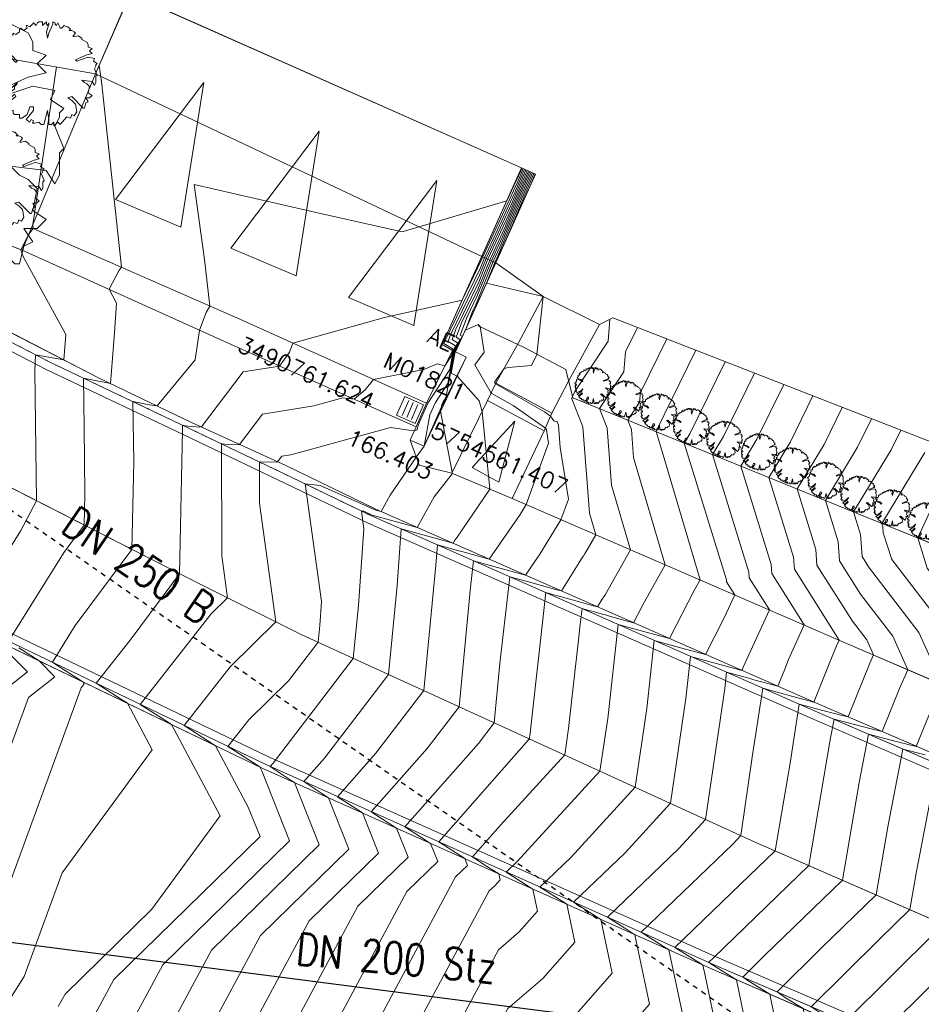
# Model space of a CAD drawing. Header units: metres. Extents: x 3490449 to 3490968, y 5754217 to 5754743.
# Tile 118 of 212: x 3490754 to 3490772, y 5754550 to 5754569. Entities that reach past the tile are written whole.
import ezdxf
from ezdxf.enums import TextEntityAlignment as Align

# ---------------------------------------------------------------- set-up
doc = ezdxf.new("R2010")
doc.units = ezdxf.units.M
doc.header["$LTSCALE"] = 0.25
doc.linetypes.add('Kartierung-07$0$AUSGEZOGEN', pattern=[0])
doc.linetypes.add('Kartierung-07$0$STRICHLINIE', pattern=[19.05, 12.7, -6.35])
for name, color, linetype, lineweight, true_color in [('Kartierung-07$0$$BRUCH', 7, 'Continuous', 18, 0x82563a), ('Kartierung-07$0$$HOEHEN_Haupt', 7, 'Continuous', 18, 0x82563a), ('Kartierung-07$0$$HOEHEN_Mittel', 7, 'Continuous', 18, 0x82563a), ('Kartierung-07$0$$P_INF_FL', 7, 'Kartierung-07$0$AUSGEZOGEN', 18, 0x82563a), ('Kartierung-07$0$$P_INF_H', 7, 'Kartierung-07$0$AUSGEZOGEN', 18, 0x82563a), ('Kartierung-07$0$$P_INF_NR', 7, 'Kartierung-07$0$AUSGEZOGEN', 18, 0x82563a), ('Kartierung-07$0$$P_INF_X', 7, 'Kartierung-07$0$AUSGEZOGEN', 18, 0x82563a), ('Kartierung-07$0$$PKT_AE', 7, 'Continuous', 18, 0x82563a), ('Kartierung-07$0$B_Bau', 7, 'Continuous', 18, 0x82563a), ('Kartierung-07$0$B_Baum', 7, 'Continuous', 18, 0x82563a), ('Kartierung-07$0$B_Befestigt', 7, 'Continuous', 18, 0x82563a), ('Kartierung-07$0$B_Bord', 7, 'Continuous', 18, 0x82563a), ('Kartierung-07$0$B_Flachbord', 7, 'Kartierung-07$0$STRICHLINIE', 18, 0x82563a), ('Kartierung-07$0$B_Gelaendeknick', 7, 'Continuous', 18, 0x82563a), ('Kartierung-07$0$B_Haus', 7, 'Kartierung-07$0$AUSGEZOGEN', 18, 0x82563a), ('Kartierung-07$0$B_Hecke', 7, 'Continuous', 18, 0x82563a), ('Kartierung-07$0$B_Mauer', 7, 'Kartierung-07$0$AUSGEZOGEN', 18, 0x82563a), ('Kartierung-07$0$B_Rinne', 7, 'Continuous', 18, 0x82563a), ('Kartierung-07$0$B_Zaun', 7, 'Kartierung-07$0$AUSGEZOGEN', 18, 0x82563a), ('Kartierung-07$0$B_Zufahrt_Zugang', 7, 'Continuous', 18, 0x82563a), ('Kartierung-07$0$Hilfe_DGM', 7, 'Continuous', 18, 0x82563a), ('Kartierung-07$0$SYM_AE', 7, 'Kartierung-07$0$AUSGEZOGEN', 18, 0x82563a)]:
    doc.layers.add(name, color=color, linetype=linetype, lineweight=lineweight, true_color=true_color)
for name, color, linetype, true_color in [('Kartierung-07$0$B_RW-Leitung_Aus', 7, 'Kartierung-07$0$STRICHLINIE', 0x82563a), ('Kartierung-07$0$B_RW-Leitung_Schrift_Aus', 7, 'Kartierung-07$0$AUSGEZOGEN', 0x82563a), ('Kartierung-07$0$B_SW-Leitung_AUS', 7, 'Continuous', 0x82563a), ('Kartierung-07$0$B_SW_Leitung_Schrift_AUS', 7, 'Continuous', 0x82563a)]:
    doc.layers.add(name, color=color, linetype=linetype, true_color=true_color)
doc.styles.add('Kartierung-07$0$STANDARD', font='romans.shx', dxfattribs={"width": 0.8})

# ---------------------------------------------------------------- blocks, each defined once
blk = doc.blocks.new('Kartierung-07$0$PKT_AE')
at = {"layer": 'Kartierung-07$0$SYM_AE'}
for p, q in [((-0.25, 0.25), (-0.25, -0.25)), ((0.25, 0.25), (-0.25, 0.25)), ((0.25, -0.25), (0.25, 0.25)), ((-0.125, 0.2), (-0.125, -0.2)), ((0, 0.2), (0, -0.2)), ((0.125, 0.2), (0.125, -0.2)), ((-0.25, -0.25), (0.25, -0.25))]:
    blk.add_line(p, q, dxfattribs=at)
at = {"layer": 'Kartierung-07$0$$P_INF_FL', "style": 'Kartierung-07$0$STANDARD'}
blk.add_attdef('CODE', text='', height=0.8, dxfattribs=at).set_placement((0, 1.7), align=Align.CENTER)
at = {"layer": 'Kartierung-07$0$$P_INF_H', "style": 'Kartierung-07$0$STANDARD'}
blk.add_attdef('H', text='', height=0.8, dxfattribs=at).set_placement((0, -1.4), align=Align.CENTER)
at = {"layer": 'Kartierung-07$0$$P_INF_NR', "style": 'Kartierung-07$0$STANDARD'}
blk.add_attdef('NR', text='', height=0.8, dxfattribs=at).set_placement((0, 0.7), align=Align.CENTER)
at = {"layer": 'Kartierung-07$0$$P_INF_X', "style": 'Kartierung-07$0$STANDARD'}
blk.add_attdef('X', text='', height=0.8, dxfattribs=at).set_placement((-0.9, -0.4), align=Align.RIGHT)
blk.add_attdef('Y', (0.7, -0.4), '', height=0.8, dxfattribs=at)
blk = doc.blocks.new('Kartierung-07$0$Zugang')
at = {"layer": 'Kartierung-07$0$B_Zufahrt_Zugang'}
for p, q in [((-0.3, -1.2), (0, 0)), ((0, 0), (0.3, -1.2)), ((-0.3, -1.2), (0.3, -1.2))]:
    blk.add_line(p, q, dxfattribs=at)
blk = doc.blocks.new('Kartierung-07$0$Hecke')
at = {"layer": 'Kartierung-07$0$B_Hecke'}
blk.add_lwpolyline([(-0.4471, -0.197), (-0.4721, -0.1845), (-0.4596, -0.147), (-0.4721, -0.147), (-0.4846, -0.1595), (-0.4971, -0.1345), (-0.4846, -0.122), (-0.4846, -0.1095), (-0.4596, -0.0845), (-0.4846, -0.0845), (-0.4971, -0.0595), (-0.4846, -0.0595), (-0.4971, -0.0345), (-0.4971, -0.0095), (-0.4846, 0.003), (-0.4846, -0.0095), (-0.4721, -0.0095), (-0.4596, 0.003), (-0.4721, 0.0405), (-0.4971, 0.028), (-0.5096, 0.0655), (-0.4721, 0.0905), (-0.4846, 0.103), (-0.4596, 0.1155), (-0.4596, 0.1405), (-0.4596, 0.1655), (-0.4346, 0.178), (-0.3596, 0.1405), (-0.3471, 0.153), (-0.2971, 0.103), (-0.2846, 0.1155), (-0.3346, 0.1655), (-0.3596, 0.1655), (-0.4346, 0.203), (-0.4471, 0.228), (-0.4221, 0.228), (-0.4096, 0.2405), (-0.4221, 0.278), (-0.4096, 0.2905), (-0.3846, 0.2905), (-0.3721, 0.303), (-0.3721, 0.328), (-0.3846, 0.328), (-0.3221, 0.378), (-0.3221, 0.3905), (-0.2971, 0.378), (-0.2596, 0.403), (-0.2596, 0.428), (-0.2471, 0.4405), (-0.2221, 0.4155), (-0.1846, 0.4405), (-0.1971, 0.4655), (-0.1846, 0.4655), (-0.1596, 0.453), (-0.1346, 0.478), (-0.1221, 0.4905), (-0.0971, 0.4655), (-0.0846, 0.4905), (-0.0721, 0.503), (-0.0346, 0.503), (-0.0346, 0.4655), (-0.0221, 0.478), (0.0029, 0.503), (0.0029, 0.478), (0.0154, 0.4655), (0.0279, 0.4905), (0.0279, 0.478), (0.0029, 0.403), (0.0154, 0.3405), (0.0279, 0.3905), (0.0654, 0.478), (0.0654, 0.503), (0.0904, 0.4905), (0.0904, 0.478), (0.1029, 0.4655), (0.1154, 0.4905), (0.1279, 0.4655), (0.1404, 0.4405), (0.1529, 0.4405), (0.1779, 0.4655), (0.2029, 0.453), (0.2154, 0.453), (0.2404, 0.428), (0.2279, 0.4155), (0.2529, 0.4155), (0.2779, 0.403), (0.2904, 0.3905), (0.2654, 0.3655), (0.2654, 0.353), (0.3154, 0.3655), (0.3529, 0.3405), (0.3529, 0.328), (0.4029, 0.303), (0.4154, 0.278), (0.4154, 0.253), (0.4529, 0.2405), (0.4279, 0.2155), (0.4529, 0.1905), (0.4029, 0.178), (0.2904, 0.128), (0.3029, 0.1155), (0.4154, 0.153), (0.4779, 0.1405), (0.4654, 0.1155), (0.5029, 0.0905), (0.4904, 0.078), (0.4904, 0.0655), (0.4779, 0.0405), (0.5029, -0.022), (0.4904, -0.0345), (0.4904, -0.097), (0.4779, -0.122), (0.4529, -0.0845), (0.3529, -0.072), (0.3779, -0.097), (0.4029, -0.1095), (0.4279, -0.1345), (0.4154, -0.197), (0.4529, -0.222), (0.4279, -0.247), (0.3904, -0.247), (0.4154, -0.2845), (0.3904, -0.297), (0.3779, -0.347), (0.3654, -0.347), (0.2529, -0.2345), (0.2154, -0.247), (0.2529, -0.272), (0.2904, -0.3095), (0.3029, -0.3845), (0.2779, -0.422), (0.2529, -0.4095), (0.2404, -0.447), (0.2029, -0.4345), (0.1404, -0.5095), (0.1154, -0.4845), (0.0779, -0.522), (0.0779, -0.4845), (0.0529, -0.5095), (0.0279, -0.5095), (0.0279, -0.4595), (0.0154, -0.372), (-0.0221, -0.5095), (-0.0471, -0.5095), (-0.0721, -0.4845), (-0.1096, -0.497), (-0.1346, -0.497), (-0.1221, -0.472), (-0.1471, -0.4595), (-0.1596, -0.4845), (-0.1971, -0.4595), (-0.1221, -0.372), (-0.1221, -0.3345), (-0.1596, -0.3345), (-0.1846, -0.4095), (-0.2346, -0.447), (-0.2596, -0.447), (-0.2596, -0.4095), (-0.3096, -0.4095), (-0.3221, -0.397), (-0.3221, -0.372), (-0.3471, -0.372), (-0.3971, -0.322), (-0.3471, -0.272), (-0.2971, -0.2345), (-0.3096, -0.2095), (-0.3971, -0.297), (-0.4096, -0.272), (-0.4471, -0.247), (-0.3096, -0.1595), (-0.3096, -0.1345), (-0.2846, -0.1095), (-0.2846, -0.097), (-0.3596, -0.172), (-0.3846, -0.172), (-0.4471, -0.197)], dxfattribs=at)
blk = doc.blocks.new('Kartierung-07$0$B_Baum')
at = {"layer": 'Kartierung-07$0$B_Baum'}
blk.add_lwpolyline([(-0.4417, -0.1918), (-0.4667, -0.1793), (-0.4542, -0.1418), (-0.4667, -0.1418), (-0.4792, -0.1543), (-0.4917, -0.1293), (-0.4792, -0.1168), (-0.4792, -0.1043), (-0.4542, -0.0793), (-0.4792, -0.0793), (-0.4917, -0.0543), (-0.4792, -0.0543), (-0.4917, -0.0293), (-0.4917, -0.0043), (-0.4792, 0.0082), (-0.4792, -0.0043), (-0.4667, -0.0043), (-0.4542, 0.0082), (-0.4667, 0.0457), (-0.4917, 0.0332), (-0.5042, 0.0707), (-0.4667, 0.0957), (-0.4792, 0.1082), (-0.4542, 0.1207), (-0.4542, 0.1457), (-0.4542, 0.1707), (-0.4292, 0.1832), (-0.3542, 0.1457), (-0.3417, 0.1582), (-0.2917, 0.1082), (-0.2792, 0.1207), (-0.3292, 0.1707), (-0.3542, 0.1707), (-0.4292, 0.2082), (-0.4417, 0.2332), (-0.4167, 0.2332), (-0.4042, 0.2457), (-0.4167, 0.2832), (-0.4042, 0.2957), (-0.3792, 0.2957), (-0.3667, 0.3082), (-0.3667, 0.3332), (-0.3792, 0.3332), (-0.3167, 0.3832), (-0.3167, 0.3957), (-0.2917, 0.3832), (-0.2542, 0.4082), (-0.2542, 0.4332), (-0.2417, 0.4457), (-0.2167, 0.4207), (-0.1792, 0.4457), (-0.1917, 0.4707), (-0.1792, 0.4707), (-0.1542, 0.4582), (-0.1292, 0.4832), (-0.1167, 0.4957), (-0.0917, 0.4707), (-0.0792, 0.4957), (-0.0667, 0.5082), (-0.0292, 0.5082), (-0.0292, 0.4707), (-0.0167, 0.4832), (0.0083, 0.5082), (0.0083, 0.4832), (0.0208, 0.4707), (0.0333, 0.4957), (0.0333, 0.4832), (0.0083, 0.4082), (0.0208, 0.3457), (0.0333, 0.3957), (0.0708, 0.4832), (0.0708, 0.5082), (0.0958, 0.4957), (0.0958, 0.4832), (0.1083, 0.4707), (0.1208, 0.4957), (0.1333, 0.4707), (0.1458, 0.4457), (0.1583, 0.4457), (0.1833, 0.4707), (0.2083, 0.4582), (0.2208, 0.4582), (0.2458, 0.4332), (0.2333, 0.4207), (0.2583, 0.4207), (0.2833, 0.4082), (0.2958, 0.3957), (0.2708, 0.3707), (0.2708, 0.3582), (0.3208, 0.3707), (0.3583, 0.3457), (0.3583, 0.3332), (0.4083, 0.3082), (0.4208, 0.2832), (0.4208, 0.2582), (0.4583, 0.2457), (0.4333, 0.2207), (0.4583, 0.1957), (0.4083, 0.1832), (0.2958, 0.1332), (0.3083, 0.1207), (0.4208, 0.1582), (0.4833, 0.1457), (0.4708, 0.1207), (0.5083, 0.0957), (0.4958, 0.0832), (0.4958, 0.0707), (0.4833, 0.0457), (0.5083, -0.0168), (0.4958, -0.0293), (0.4958, -0.0918), (0.4833, -0.1168), (0.4583, -0.0793), (0.3583, -0.0668), (0.3833, -0.0918), (0.4083, -0.1043), (0.4333, -0.1293), (0.4208, -0.1918), (0.4583, -0.2168), (0.4333, -0.2418), (0.3958, -0.2418), (0.4208, -0.2793), (0.3958, -0.2918), (0.3833, -0.3418), (0.3708, -0.3418), (0.2583, -0.2293), (0.2208, -0.2418), (0.2583, -0.2668), (0.2958, -0.3043), (0.3083, -0.3793), (0.2833, -0.4168), (0.2583, -0.4043), (0.2458, -0.4418), (0.2083, -0.4293), (0.1458, -0.5043), (0.1208, -0.4793), (0.0833, -0.5168), (0.0833, -0.4793), (0.0583, -0.5043), (0.0333, -0.5043), (0.0333, -0.4543), (0.0208, -0.3668), (-0.0167, -0.5043), (-0.0417, -0.5043), (-0.0667, -0.4793), (-0.1042, -0.4918), (-0.1292, -0.4918), (-0.1167, -0.4668), (-0.1417, -0.4543), (-0.1542, -0.4793), (-0.1917, -0.4543), (-0.1167, -0.3668), (-0.1167, -0.3293), (-0.1542, -0.3293), (-0.1792, -0.4043), (-0.2292, -0.4418), (-0.2542, -0.4418), (-0.2542, -0.4043), (-0.3042, -0.4043), (-0.3167, -0.3918), (-0.3167, -0.3668), (-0.3417, -0.3668), (-0.3917, -0.3168), (-0.3417, -0.2668), (-0.2917, -0.2293), (-0.3042, -0.2043), (-0.3917, -0.2918), (-0.4042, -0.2668), (-0.4417, -0.2418), (-0.3042, -0.1543), (-0.3042, -0.1293), (-0.2792, -0.1043), (-0.2792, -0.0918), (-0.3542, -0.1668), (-0.3792, -0.1668), (-0.4417, -0.1918)], dxfattribs=at)
blk = doc.blocks.new('Kartierung-07$0$Zufahrt')
at = {"layer": 'Kartierung-07$0$B_Zufahrt_Zugang'}
for p, q in [((-0.7, -2.8), (0, 0)), ((0, 0), (0.7, -2.8)), ((-0.7, -2.8), (0.7, -2.8))]:
    blk.add_line(p, q, dxfattribs=at)

msp = doc.modelspace()

# ---------------------------------------------------------------- linework, layer by layer
at = {"layer": 'Kartierung-07$0$$BRUCH', "ltscale": 0.02}
for p, q in [((3490756.115, 5754569.596), (3490755.436, 5754568.025)), ((3490763.818, 5754566.172), (3490756.115, 5754569.596)), ((3490754.174, 5754564.993), (3490755.436, 5754568.025)), ((3490763.818, 5754566.172), (3490763.036, 5754564.429)), ((3490763.31, 5754564.306), (3490764.092, 5754566.05)), ((3490764.092, 5754566.05), (3490763.818, 5754566.172)), ((3490751.698, 5754565.435), (3490753.992, 5754564.556)), ((3490753.992, 5754564.556), (3490754.174, 5754564.993)), ((3490758.272, 5754563.195), (3490754.174, 5754564.993)), ((3490753.992, 5754564.556), (3490758.09, 5754562.704)), ((3490762.259, 5754562.697), (3490763.036, 5754564.429)), ((3490762.522, 5754562.549), (3490763.31, 5754564.306)), ((3490763.761, 5754562.729), (3490764.243, 5754563.644)), ((3490753.281, 5754563.18), (3490755.509, 5754562.035)), ((3490761.537, 5754561.722), (3490758.272, 5754563.195)), ((3490765.35, 5754563.088), (3490764.739, 5754561.971)), ((3490754.534, 5754562.35), (3490753.196, 5754563.042)), ((3490758.09, 5754562.704), (3490761.742, 5754561.073)), ((3490763.31, 5754561.933), (3490763.761, 5754562.729)), ((3490761.947, 5754561.539), (3490762.457, 5754562.581)), ((3490762.259, 5754562.697), (3490762.457, 5754562.581)), ((3490762.522, 5754562.549), (3490762.726, 5754562.449)), ((3490757.227, 5754561.07), (3490754.534, 5754562.35)), ((3490761.904, 5754560.694), (3490762.726, 5754562.449)), ((3490755.509, 5754562.035), (3490757.324, 5754561.161)), ((3490763.148, 5754561.592), (3490763.31, 5754561.933)), ((3490764.415, 5754561.342), (3490763.31, 5754561.933)), ((3490764.739, 5754561.971), (3490764.415, 5754561.342)), ((3490761.742, 5754561.073), (3490761.947, 5754561.539)), ((3490762.449, 5754560.164), (3490763.148, 5754561.592)), ((3490763.148, 5754561.592), (3490764.264, 5754560.995)), ((3490771.009, 5754559.133), (3490764.826, 5754561.649)), ((3490757.324, 5754561.161), (3490759.182, 5754560.313)), ((3490764.415, 5754561.342), (3490764.264, 5754560.995)), ((3490759.092, 5754560.177), (3490757.227, 5754561.07)), ((3490761.629, 5754560.815), (3490761.742, 5754561.073)), ((3490764.264, 5754560.995), (3490763.637, 5754559.662)), ((3490751.888, 5754560.838), (3490757.509, 5754557.968)), ((3490761.629, 5754560.815), (3490761.904, 5754560.694)), ((3490761.802, 5754560.322), (3490761.629, 5754560.815)), ((3490759.182, 5754560.313), (3490760.962, 5754559.449)), ((3490762.449, 5754560.164), (3490761.802, 5754560.322)), ((3490760.867, 5754559.321), (3490759.092, 5754560.177)), ((3490763.637, 5754559.662), (3490762.449, 5754560.164)), ((3490770.202, 5754556.819), (3490763.637, 5754559.662)), ((3490760.962, 5754559.449), (3490769.619, 5754555.632)), ((3490769.548, 5754555.498), (3490760.867, 5754559.321)), ((3490778.956, 5754555.91), (3490771.009, 5754559.133)), ((3490758.758, 5754554.438), (3490751.626, 5754557.862)), ((3490757.509, 5754557.968), (3490759.496, 5754556.979)), ((3490751.596, 5754557.778), (3490758.729, 5754554.35)), ((3490759.496, 5754556.979), (3490768.431, 5754552.894)), ((3490778.205, 5754553.366), (3490770.202, 5754556.819)), ((3490769.619, 5754555.632), (3490777.623, 5754552.185)), ((3490777.556, 5754552.037), (3490769.548, 5754555.498)), ((3490767.551, 5754550.508), (3490758.758, 5754554.438)), ((3490758.729, 5754554.35), (3490767.494, 5754550.43)), ((3490768.431, 5754552.894), (3490776.178, 5754549.509)), ((3490775.594, 5754547.039), (3490767.551, 5754550.508)), ((3490767.494, 5754550.43), (3490775.546, 5754546.941))]:
    msp.add_line(p, q, dxfattribs=at)
at = {"layer": 'Kartierung-07$0$$HOEHEN_Haupt', "ltscale": 0.02}
for points in [[(3490763.876, 5754566.146), (3490763.876, 5754566.146), (3490763.686, 5754565.688), (3490763.686, 5754565.688), (3490763.09, 5754564.405), (3490763.009, 5754564.205), (3490762.305, 5754562.748), (3490762.292, 5754562.714), (3490762.472, 5754562.603), (3490762.462, 5754562.579), (3490762.444, 5754562.486), (3490762.309, 5754562.278), (3490762.156, 5754562.314), (3490761.894, 5754562.203), (3490760.903, 5754562.008), (3490760.741, 5754561.804), (3490760.525, 5754561.617), (3490760.303, 5754561.646), (3490759.73, 5754561.489), (3490758.719, 5754561.326), (3490758.268, 5754560.73), (3490758.108, 5754560.724), (3490757.913, 5754560.741), (3490757.918, 5754558.538), (3490758.032, 5754557.708), (3490757.712, 5754557.394), (3490756.314, 5754555.611), (3490756.666, 5754555.384), (3490756.931, 5754555.214), (3490757.885, 5754553.417), (3490756.545, 5754551.579), (3490754.836, 5754549.909), (3490754.703, 5754549.661)], [(3490757.425, 5754547.218), (3490759.639, 5754551.349), (3490761.004, 5754552.683), (3490760.691, 5754553.473), (3490760.485, 5754553.605), (3490760.198, 5754553.794), (3490760.949, 5754554.648), (3490761.894, 5754555.882), (3490762.133, 5754558.351), (3490762.162, 5754558.751), (3490762.558, 5754558.642), (3490762.646, 5754558.618), (3490763.018, 5754558.515), (3490763.183, 5754558.47), (3490763.791, 5754559.349), (3490763.911, 5754559.544), (3490764.35, 5754560.752), (3490764.308, 5754561.018), (3490764.287, 5754561.047), (3490763.652, 5754561.492), (3490763.218, 5754561.74), (3490762.902, 5754562.294), (3490763.081, 5754562.545), (3490763.001, 5754563.048), (3490762.962, 5754563.09), (3490762.714, 5754562.977), (3490762.862, 5754563.367), (3490762.924, 5754563.496), (3490763.261, 5754564.328), (3490763.393, 5754564.612), (3490763.394, 5754564.613), (3490764.006, 5754566.088), (3490764.006, 5754566.088), (3490764.006, 5754566.088)], [(3490759.051, 5754543.31), (3490760.147, 5754544.776), (3490763.366, 5754550.782), (3490763.765, 5754551.127), (3490764.131, 5754551.543), (3490764.039, 5754551.975), (3490763.569, 5754552.278), (3490763.516, 5754552.311), (3490763.733, 5754552.519), (3490765.36, 5754554.298), (3490765.513, 5754555.334), (3490765.72, 5754557.184), (3490765.839, 5754557.151), (3490766.731, 5754556.905), (3490767.22, 5754557.868), (3490767.33, 5754558.063), (3490766.586, 5754560.59), (3490766.465, 5754560.982), (3490766.47, 5754560.991), (3490767.25, 5754562.582)], [(3490767.671, 5754549.103), (3490767.43, 5754550.275), (3490767.387, 5754550.478), (3490767.372, 5754550.487), (3490766.834, 5754550.828), (3490768.127, 5754552.07), (3490768.809, 5754552.729), (3490769.101, 5754554.456), (3490769.278, 5754555.617), (3490769.502, 5754555.555), (3490769.569, 5754555.537), (3490770.125, 5754555.392), (3490770.243, 5754555.363), (3490770.671, 5754556.42), (3490770.744, 5754556.585), (3490770.611, 5754556.879), (3490770.329, 5754557.247), (3490769.63, 5754558.354), (3490769.61, 5754558.66), (3490769.242, 5754559.852), (3490769.771, 5754560.728), (3490770.129, 5754561.459)], [(3490765.876, 5754540.237), (3490768.41, 5754542.865), (3490768.929, 5754543.883), (3490770.056, 5754547.09), (3490770.733, 5754548.771), (3490770.675, 5754549.051), (3490770.54, 5754549.135), (3490770.194, 5754549.368), (3490771.993, 5754551.156), (3490772.122, 5754551.281), (3490772.15, 5754551.443), (3490772.673, 5754554.148), (3490772.845, 5754554.103), (3490773.598, 5754553.919), (3490773.6, 5754553.926), (3490774.132, 5754555.123), (3490773.167, 5754557.255), (3490772.501, 5754558.125), (3490772.356, 5754558.587), (3490772.997, 5754559.985), (3490773.079, 5754560.294)]]:
    msp.add_lwpolyline(points, dxfattribs=at)
at = {"layer": 'Kartierung-07$0$$HOEHEN_Mittel', "ltscale": 0.02}
for points in [[(3490749.46, 5754548.655), (3490750.319, 5754549.777), (3490751.844, 5754552.173), (3490753.032, 5754555.418), (3490754.094, 5754556.252), (3490753.455, 5754556.884), (3490753.186, 5754557.058), (3490752.861, 5754557.269), (3490753.963, 5754559.034), (3490754.277, 5754559.618), (3490754.239, 5754562.181), (3490754.256, 5754562.494), (3490754.477, 5754562.456), (3490754.812, 5754562.393), (3490754.85, 5754562.89), (3490754.025, 5754564.399), (3490753.975, 5754564.524), (3490753.968, 5754564.565), (3490753.973, 5754564.568), (3490754.113, 5754564.847), (3490754.209, 5754564.978), (3490754.2, 5754565.056), (3490754.669, 5754568.16)], [(3490753.724, 5754556.855), (3490754.819, 5754558.608), (3490755.214, 5754559.14), (3490755.227, 5754559.752), (3490755.219, 5754560.418), (3490755.21, 5754561.065), (3490755.197, 5754562.035), (3490755.491, 5754561.975), (3490755.604, 5754561.952), (3490755.729, 5754561.929), (3490755.806, 5754562.925), (3490755.851, 5754563.512), (3490755.702, 5754563.783), (3490755.904, 5754564.16), (3490755.945, 5754564.216), (3490755.651, 5754566.953), (3490755.558, 5754567.818), (3490755.506, 5754568.188)], [(3490753.751, 5754549.81), (3490754.033, 5754550.252), (3490754.78, 5754552.294), (3490756.547, 5754554.718), (3490756.062, 5754555.632), (3490755.927, 5754555.718), (3490755.451, 5754556.026), (3490756.119, 5754556.877), (3490757.087, 5754558.183), (3490757.15, 5754561.019), (3490757.149, 5754561.107), (3490757.172, 5754561.103), (3490757.25, 5754561.091), (3490757.486, 5754561.071), (3490757.519, 5754561.072), (3490758.34, 5754562.156), (3490759.058, 5754562.272), (3490759.253, 5754562.547), (3490759.318, 5754562.723), (3490761.124, 5754563.226), (3490762.651, 5754563.57), (3490763.026, 5754564.347), (3490763.056, 5754564.42), (3490763.745, 5754565.903), (3490763.745, 5754565.903), (3490763.85, 5754566.158), (3490763.85, 5754566.158)], [(3490763.902, 5754566.135), (3490763.902, 5754566.135), (3490763.902, 5754566.134), (3490763.628, 5754565.473), (3490763.627, 5754565.473), (3490763.124, 5754564.389), (3490762.992, 5754564.063), (3490762.416, 5754562.872), (3490762.372, 5754562.755), (3490762.516, 5754562.667), (3490762.475, 5754562.572), (3490762.404, 5754562.207), (3490761.973, 5754561.541), (3490761.782, 5754561.108), (3490761.765, 5754561.018), (3490761.709, 5754560.999), (3490761.609, 5754561.012), (3490761.237, 5754561.061), (3490759.281, 5754560.525), (3490759.099, 5754560.496), (3490759.017, 5754560.388), (3490758.731, 5754560.378), (3490758.659, 5754560.384), (3490758.661, 5754559.575), (3490758.983, 5754557.235), (3490758.082, 5754556.349), (3490757.178, 5754555.197), (3490757.406, 5754555.05), (3490757.799, 5754554.797), (3490758.442, 5754553.587), (3490758.672, 5754553.007), (3490755.797, 5754550.197), (3490755.248, 5754549.172)], [(3490763.928, 5754566.123), (3490763.928, 5754566.123), (3490763.928, 5754566.123), (3490763.569, 5754565.258), (3490763.569, 5754565.257), (3490763.158, 5754564.374), (3490762.975, 5754563.922), (3490762.528, 5754562.996), (3490762.452, 5754562.797), (3490762.559, 5754562.731), (3490762.488, 5754562.566), (3490762.365, 5754561.928), (3490762.123, 5754561.555), (3490762.016, 5754561.312), (3490761.903, 5754560.697), (3490761.899, 5754560.696), (3490761.747, 5754560.479), (3490761.235, 5754559.733), (3490761.054, 5754559.408), (3490760.953, 5754559.436), (3490759.853, 5754559.918), (3490759.558, 5754559.952), (3490759.881, 5754557.636), (3490759.847, 5754557.161), (3490759.815, 5754556.833), (3490759.233, 5754556.073), (3490758.451, 5754555.305), (3490758.041, 5754554.782), (3490758.145, 5754554.715), (3490758.668, 5754554.379), (3490758.71, 5754554.3), (3490759.255, 5754552.926), (3490756.757, 5754550.485), (3490755.792, 5754548.684)], [(3490763.954, 5754566.112), (3490763.954, 5754566.112), (3490763.954, 5754566.111), (3490763.511, 5754565.043), (3490763.51, 5754565.042), (3490763.193, 5754564.359), (3490762.958, 5754563.78), (3490762.639, 5754563.12), (3490762.532, 5754562.838), (3490762.603, 5754562.794), (3490762.501, 5754562.559), (3490762.326, 5754561.648), (3490762.274, 5754561.568), (3490762.251, 5754561.515), (3490762.226, 5754561.381), (3490762.444, 5754560.213), (3490762.455, 5754560.176), (3490762.456, 5754560.161), (3490762.45, 5754560.151), (3490762.099, 5754559.697), (3490761.764, 5754559.095), (3490760.88, 5754559.339), (3490760.712, 5754559.412), (3490760.667, 5754559.417), (3490760.717, 5754559.064), (3490760.609, 5754557.558), (3490760.508, 5754556.516), (3490758.93, 5754554.454), (3490758.871, 5754554.388), (3490759.286, 5754554.114), (3490759.352, 5754554.071), (3490759.838, 5754552.845), (3490757.718, 5754550.773), (3490756.336, 5754548.195)], [(3490756.881, 5754547.707), (3490758.679, 5754551.061), (3490760.421, 5754552.764), (3490760.021, 5754553.772), (3490759.886, 5754553.859), (3490759.534, 5754554.091), (3490759.939, 5754554.551), (3490761.201, 5754556.199), (3490761.371, 5754557.954), (3490761.45, 5754559.064), (3490762.354, 5754558.815), (3490762.473, 5754558.783), (3490762.506, 5754558.841), (3490762.54, 5754558.886), (3490763.194, 5754559.849), (3490763.042, 5754561.376), (3490762.982, 5754561.588), (3490762.551, 5754562.074), (3490762.434, 5754562.132), (3490762.515, 5754562.553), (3490762.647, 5754562.858), (3490762.612, 5754562.879), (3490762.75, 5754563.243), (3490762.941, 5754563.638), (3490763.227, 5754564.343), (3490763.452, 5754564.827), (3490763.452, 5754564.828), (3490763.98, 5754566.1), (3490763.98, 5754566.1), (3490763.98, 5754566.1)], [(3490757.378, 5754565.849), (3490759.778, 5754565.298), (3490761.468, 5754564.911), (3490763.526, 5754565.522), (3490763.803, 5754566.118), (3490763.824, 5754566.169), (3490763.824, 5754566.169), (3490763.825, 5754566.169)], [(3490757.969, 5754546.73), (3490760.6, 5754551.637), (3490761.587, 5754552.602), (3490761.361, 5754553.173), (3490761.084, 5754553.351), (3490760.862, 5754553.498), (3490761.959, 5754554.745), (3490762.588, 5754555.566), (3490762.815, 5754557.918), (3490762.874, 5754558.437), (3490763.465, 5754558.274), (3490763.893, 5754558.157), (3490764.177, 5754558.568), (3490764.594, 5754559.247), (3490764.741, 5754559.65), (3490764.578, 5754560.669), (3490764.545, 5754561.105), (3490764.519, 5754561.173), (3490764.455, 5754561.195), (3490764.39, 5754561.285), (3490764.267, 5754561.371), (3490763.304, 5754561.92), (3490763.283, 5754561.957), (3490763.476, 5754562.226), (3490763.554, 5754562.24), (3490764.016, 5754562.282), (3490764.121, 5754562.501), (3490764.243, 5754563.644), (3490764.243, 5754563.644), (3490763.131, 5754563.906), (3490763.295, 5754564.313), (3490763.334, 5754564.397), (3490763.335, 5754564.398), (3490764.032, 5754566.077), (3490764.032, 5754566.077), (3490764.032, 5754566.077)], [(3490763.549, 5754564.84), (3490764.058, 5754566.065), (3490764.058, 5754566.065), (3490764.058, 5754566.065)], [(3490763.803, 5754566.118), (3490763.803, 5754566.118)], [(3490763.96, 5754565.757), (3490764.084, 5754566.054), (3490764.084, 5754566.054), (3490764.084, 5754566.054)], [(3490750.921, 5754547.599), (3490752.607, 5754549.799), (3490753.303, 5754550.893), (3490755.15, 5754555.937), (3490755.209, 5754556.018), (3490755.193, 5754556.049), (3490755.188, 5754556.052), (3490755.164, 5754556.068), (3490754.672, 5754556.385), (3490754.588, 5754556.44), (3490755.038, 5754557.162), (3490756.151, 5754558.662), (3490756.189, 5754560.385), (3490756.173, 5754561.571), (3490756.49, 5754561.51), (3490756.646, 5754561.488), (3490757.395, 5754562.391), (3490757.484, 5754562.978), (3490757.612, 5754563.324), (3490757.682, 5754563.454), (3490757.583, 5754564.368), (3490757.378, 5754565.849)], [(3490758.514, 5754546.241), (3490761.56, 5754551.925), (3490762.17, 5754552.521), (3490762.03, 5754552.874), (3490761.683, 5754553.097), (3490761.525, 5754553.201), (3490762.969, 5754554.841), (3490763.281, 5754555.249), (3490763.394, 5754556.416), (3490763.585, 5754558.124), (3490763.912, 5754558.034), (3490764.511, 5754557.869), (3490764.602, 5754557.844), (3490764.802, 5754558.163), (3490764.934, 5754558.374), (3490765.02, 5754558.511), (3490765.028, 5754558.523), (3490765.056, 5754558.569), (3490765.088, 5754558.619), (3490765.111, 5754558.655), (3490765.278, 5754558.951), (3490765.154, 5754559.375), (3490765.024, 5754561.077), (3490764.811, 5754561.626), (3490764.801, 5754561.63), (3490764.82, 5754561.671), (3490764.87, 5754561.769), (3490765.521, 5754562.759), (3490765.555, 5754563.19)], [(3490759.058, 5754545.753), (3490762.521, 5754552.213), (3490762.753, 5754552.44), (3490762.7, 5754552.574), (3490762.283, 5754552.843), (3490762.189, 5754552.905), (3490763.955, 5754554.911), (3490763.974, 5754554.932), (3490763.975, 5754554.939), (3490763.977, 5754554.957), (3490763.977, 5754554.96), (3490763.978, 5754554.965), (3490763.978, 5754554.969), (3490763.98, 5754554.983), (3490763.993, 5754555.104), (3490764.297, 5754557.811), (3490764.359, 5754557.793), (3490764.474, 5754557.762), (3490764.53, 5754557.746), (3490764.814, 5754557.668), (3490764.913, 5754557.641), (3490765.093, 5754557.591), (3490765.145, 5754557.577), (3490765.169, 5754557.57), (3490765.182, 5754557.567), (3490765.289, 5754557.538), (3490765.292, 5754557.537), (3490765.312, 5754557.531), (3490765.393, 5754557.661), (3490765.461, 5754557.769), (3490765.962, 5754558.655), (3490765.589, 5754559.924), (3490765.503, 5754561.049), (3490765.354, 5754561.434), (3490765.831, 5754562.16), (3490765.862, 5754562.55), (3490766.098, 5754563.031)], [(3490759.602, 5754545.264), (3490763.182, 5754551.943), (3490763.293, 5754552.039), (3490763.395, 5754552.155), (3490763.369, 5754552.275), (3490763.131, 5754552.428), (3490762.882, 5754552.589), (3490762.853, 5754552.608), (3490763.405, 5754553.236), (3490764.667, 5754554.615), (3490764.744, 5754555.137), (3490764.875, 5754556.304), (3490764.899, 5754556.525), (3490764.939, 5754556.875), (3490764.967, 5754557.128), (3490765.008, 5754557.497), (3490765.119, 5754557.467), (3490765.122, 5754557.466), (3490765.202, 5754557.444), (3490765.225, 5754557.438), (3490765.348, 5754557.404), (3490765.407, 5754557.387), (3490765.489, 5754557.365), (3490765.567, 5754557.343), (3490766.021, 5754557.218), (3490766.202, 5754557.574), (3490766.646, 5754558.359), (3490766.024, 5754560.473), (3490765.982, 5754561.02), (3490765.909, 5754561.208), (3490766.142, 5754561.562), (3490766.157, 5754561.751), (3490766.674, 5754562.807)], [(3490759.718, 5754542.986), (3490760.691, 5754544.288), (3490763.55, 5754549.621), (3490764.236, 5754550.215), (3490764.867, 5754550.932), (3490764.708, 5754551.676), (3490764.33, 5754551.92), (3490764.18, 5754552.015), (3490764.793, 5754552.604), (3490766.053, 5754553.981), (3490766.281, 5754555.532), (3490766.431, 5754556.871), (3490766.974, 5754556.721), (3490767.441, 5754556.593), (3490767.807, 5754557.314), (3490768.014, 5754557.767), (3490767.853, 5754558.021), (3490767.85, 5754558.065), (3490767.02, 5754560.756), (3490767.13, 5754560.938), (3490767.826, 5754562.358)], [(3490760.385, 5754542.661), (3490761.236, 5754543.799), (3490763.734, 5754548.46), (3490764.708, 5754549.303), (3490765.603, 5754550.321), (3490765.378, 5754551.376), (3490765.09, 5754551.562), (3490764.843, 5754551.718), (3490765.854, 5754552.688), (3490766.747, 5754553.664), (3490767.05, 5754555.729), (3490767.143, 5754556.557), (3490768.109, 5754556.291), (3490768.15, 5754556.28), (3490768.182, 5754556.343), (3490768.698, 5754557.471), (3490768.298, 5754558.104), (3490768.29, 5754558.214), (3490767.576, 5754560.53), (3490767.791, 5754560.886), (3490768.402, 5754562.133)], [(3490761.052, 5754542.337), (3490761.78, 5754543.311), (3490763.918, 5754547.299), (3490765.179, 5754548.391), (3490766.339, 5754549.71), (3490766.048, 5754551.077), (3490765.851, 5754551.204), (3490765.507, 5754551.422), (3490766.914, 5754552.773), (3490767.44, 5754553.347), (3490767.819, 5754555.927), (3490767.854, 5754556.244), (3490768.264, 5754556.131), (3490768.433, 5754556.084), (3490768.567, 5754556.047), (3490768.86, 5754555.967), (3490768.996, 5754556.307), (3490769.071, 5754556.494), (3490769.381, 5754557.174), (3490768.742, 5754558.187), (3490768.73, 5754558.362), (3490768.131, 5754560.304), (3490768.451, 5754560.833), (3490768.977, 5754561.909)], [(3490767.031, 5754549.304), (3490766.717, 5754550.777), (3490766.612, 5754550.845), (3490766.171, 5754551.125), (3490767.975, 5754552.858), (3490768.133, 5754553.03), (3490768.359, 5754554.57), (3490768.566, 5754555.93), (3490768.639, 5754555.91), (3490768.676, 5754555.9), (3490768.995, 5754555.812), (3490769.127, 5754555.776), (3490769.252, 5754555.741), (3490769.38, 5754555.706), (3490769.569, 5754555.654), (3490769.872, 5754556.411), (3490769.929, 5754556.554), (3490769.974, 5754556.666), (3490770.001, 5754556.734), (3490770.013, 5754556.765), (3490770.065, 5754556.878), (3490769.186, 5754558.271), (3490769.17, 5754558.511), (3490768.687, 5754560.078), (3490769.111, 5754560.781), (3490769.553, 5754561.684)], [(3490763.053, 5754541.364), (3490763.413, 5754541.845), (3490764.469, 5754543.816), (3490766.594, 5754545.656), (3490767.198, 5754546.343), (3490768.283, 5754549.037), (3490768.046, 5754550.191), (3490767.546, 5754550.501), (3490767.498, 5754550.532), (3490767.594, 5754550.624), (3490769.471, 5754552.439), (3490769.897, 5754554.954), (3490769.967, 5754555.317), (3490770.669, 5754555.134), (3490770.914, 5754555.074), (3490771.257, 5754555.921), (3490771.422, 5754556.293), (3490771.122, 5754556.954), (3490770.488, 5754557.782), (3490770.075, 5754558.437), (3490770.05, 5754558.809), (3490769.798, 5754559.626), (3490770.431, 5754560.676), (3490770.705, 5754561.235)], [(3490763.72, 5754541.04), (3490763.957, 5754541.357), (3490764.653, 5754542.655), (3490767.065, 5754544.744), (3490767.301, 5754545.012), (3490768.896, 5754548.97), (3490768.703, 5754549.906), (3490768.253, 5754550.186), (3490768.171, 5754550.24), (3490768.593, 5754550.66), (3490770.134, 5754552.15), (3490770.46, 5754554.076), (3490770.644, 5754555.024), (3490771.213, 5754554.876), (3490771.585, 5754554.785), (3490771.843, 5754555.422), (3490772.099, 5754556), (3490771.634, 5754557.029), (3490770.647, 5754558.317), (3490770.519, 5754558.521), (3490770.49, 5754558.957), (3490770.353, 5754559.4), (3490771.092, 5754560.623), (3490771.281, 5754561.01)], [(3490772.145, 5754557.105), (3490771.103, 5754558.465), (3490770.937, 5754558.991), (3490770.93, 5754559.106), (3490770.909, 5754559.174), (3490771.752, 5754560.571)], [(3490765.065, 5754540.402), (3490767.968, 5754543.414), (3490768.267, 5754544), (3490768.917, 5754545.849), (3490770.121, 5754548.837), (3490770.018, 5754549.336), (3490769.778, 5754549.486), (3490769.52, 5754549.659), (3490770.86, 5754550.991), (3490771.46, 5754551.571), (3490771.587, 5754552.321), (3490771.996, 5754554.44), (3490772.301, 5754554.361), (3490772.927, 5754554.208), (3490773.015, 5754554.425), (3490773.455, 5754555.416), (3490772.656, 5754557.18), (3490771.802, 5754558.295), (3490771.616, 5754558.887), (3490772.211, 5754560.184), (3490772.412, 5754560.518), (3490772.433, 5754560.561)], [(3490752.574, 5754551.533), (3490754.116, 5754555.747), (3490754.638, 5754556.156), (3490754.324, 5754556.467), (3490753.929, 5754556.722)], [(3490764.388, 5754540.716), (3490764.502, 5754540.868), (3490764.837, 5754541.494), (3490766.709, 5754543.115), (3490767.526, 5754543.962), (3490767.605, 5754544.118), (3490767.777, 5754544.607), (3490769.508, 5754548.904), (3490769.361, 5754549.621), (3490769.015, 5754549.836), (3490768.845, 5754549.95), (3490769.727, 5754550.825), (3490770.797, 5754551.86), (3490771.023, 5754553.198), (3490771.32, 5754554.732), (3490771.757, 5754554.619)], [(3490766.687, 5754540.071), (3490768.852, 5754542.316), (3490769.59, 5754543.766), (3490771.195, 5754548.332), (3490771.345, 5754548.704), (3490771.333, 5754548.767), (3490771.303, 5754548.785), (3490770.868, 5754549.077), (3490771.99, 5754550.192)]]:
    msp.add_lwpolyline(points, dxfattribs=at)
at = {"layer": 'Kartierung-07$0$B_Bau', "ltscale": 0.02}
for p, q in [((3490763.148, 5754561.592, 166.082), (3490763.31, 5754561.933, 166.082)), ((3490764.415, 5754561.342, 165.876), (3490763.31, 5754561.933, 165.876)), ((3490764.415, 5754561.342, 165.855), (3490764.264, 5754560.995, 165.855))]:
    msp.add_line(p, q, dxfattribs=at)
at = {"layer": 'Kartierung-07$0$B_Bau', "ltscale": 0.02, "elevation": 166.082}
msp.add_lwpolyline([(3490763.148, 5754561.592), (3490764.264, 5754560.995)], dxfattribs=at)
at = {"layer": 'Kartierung-07$0$B_Befestigt', "ltscale": 0.02}
for p, q in [((3490763.761, 5754562.729, 166.082), (3490764.243, 5754563.644, 166.082)), ((3490765.35, 5754563.088, 165.855), (3490764.739, 5754561.971, 165.855)), ((3490763.31, 5754561.933, 166.082), (3490763.761, 5754562.729, 166.082)), ((3490764.739, 5754561.971, 165.855), (3490764.415, 5754561.342, 165.855))]:
    msp.add_line(p, q, dxfattribs=at)
for points in [[(3490787.655, 5754538.844), (3490786.955, 5754540.605), (3490786.106, 5754541.833), (3490784.955, 5754542.791), (3490783.08, 5754543.785), (3490780.527, 5754544.918), (3490775.594, 5754547.039), (3490767.551, 5754550.508), (3490758.758, 5754554.438), (3490751.626, 5754557.862), (3490748.312, 5754559.669), (3490744.296, 5754562.092), (3490739.445, 5754565.217), (3490735.72, 5754567.82), (3490731.498, 5754570.92), (3490727.341, 5754574.014), (3490721.894, 5754578.001), (3490716.154, 5754582.287)], [(3490755.436, 5754568.025), (3490756.115, 5754569.596)]]:
    msp.add_lwpolyline(points, dxfattribs=at)
for points, elevation in [([(3490754.174, 5754564.993), (3490755.436, 5754568.025)], 166.46), ([(3490751.698, 5754565.435), (3490753.992, 5754564.556)], 167.283), ([(3490753.992, 5754564.556), (3490754.174, 5754564.993)], 166.46), ([(3490761.537, 5754561.722), (3490758.272, 5754563.195), (3490754.174, 5754564.993)], 166.46), ([(3490753.992, 5754564.556), (3490758.09, 5754562.704), (3490761.742, 5754561.073)], 166.896), ([(3490761.537, 5754561.722), (3490761.947, 5754561.539)], 166.46), ([(3490762.449, 5754560.164), (3490763.148, 5754561.592)], 166.201), ([(3490764.264, 5754560.995), (3490763.637, 5754559.662)], 166.022), ([(3490792.294, 5754547.426), (3490790.12, 5754548.358), (3490788.282, 5754549.036), (3490785.941, 5754549.982), (3490778.205, 5754553.366), (3490770.202, 5754556.819), (3490763.637, 5754559.662), (3490762.449, 5754560.164), (3490761.802, 5754560.322), (3490761.629, 5754560.815)], 161.928)]:
    msp.add_lwpolyline(points, dxfattribs=dict(at, elevation=elevation))
at = {"layer": 'Kartierung-07$0$B_Bord', "ltscale": 0.02}
msp.add_lwpolyline([(3490790.137, 5754546.605), (3490785.329, 5754548.683), (3490777.556, 5754552.037), (3490769.548, 5754555.498), (3490760.867, 5754559.321)], dxfattribs=at)
at = {"layer": 'Kartierung-07$0$B_Flachbord', "ltscale": 0.02, "flags": 128}
msp.add_lwpolyline([(3490760.867, 5754559.321), (3490759.092, 5754560.177), (3490757.227, 5754561.07), (3490754.534, 5754562.35), (3490753.196, 5754563.042), (3490750.551, 5754564.527), (3490748.116, 5754565.991), (3490745.868, 5754567.389), (3490742.533, 5754569.567)], dxfattribs=at)
at = {"layer": 'Kartierung-07$0$B_Gelaendeknick', "ltscale": 0.02}
for points, elevation in [([(3490753.281, 5754563.18), (3490755.509, 5754562.035), (3490757.324, 5754561.161), (3490759.182, 5754560.313), (3490760.962, 5754559.449), (3490769.619, 5754555.632), (3490777.623, 5754552.185), (3490785.379, 5754548.822), (3490790.173, 5754546.768), (3490791.653, 5754546.539), (3490792.8, 5754546.865), (3490793.157, 5754547.07), (3490793.892, 5754547.725), (3490794.443, 5754548.723)], 167.067), ([(3490751.888, 5754560.838), (3490757.509, 5754557.968), (3490759.496, 5754556.979), (3490768.431, 5754552.894), (3490776.178, 5754549.509), (3490783.93, 5754545.943), (3490786.483, 5754544.623), (3490793.345, 5754542.507)], 167.155), ([(3490751.596, 5754557.778), (3490758.729, 5754554.35), (3490767.494, 5754550.43), (3490775.546, 5754546.941), (3490780.512, 5754544.83), (3490783.038, 5754543.728), (3490784.92, 5754542.724), (3490786.056, 5754541.794), (3490786.897, 5754540.568), (3490787.56, 5754538.807), (3490787.884, 5754537.268), (3490787.855, 5754534.657), (3490787.374, 5754531.751)], 167.114)]:
    msp.add_lwpolyline(points, dxfattribs=dict(at, elevation=elevation))
at = {"layer": 'Kartierung-07$0$B_Haus', "ltscale": 0.02, "elevation": 166.725}
msp.add_lwpolyline([(3490763.818, 5754566.172), (3490756.115, 5754569.596)], dxfattribs=at)
at = {"layer": 'Kartierung-07$0$B_Mauer', "ltscale": 0.02}
for points, elevation in [([(3490762.259, 5754562.697), (3490763.818, 5754566.172)], 166.541), ([(3490761.742, 5754561.073), (3490761.947, 5754561.539), (3490762.457, 5754562.581)], 161.928), ([(3490762.259, 5754562.697), (3490762.457, 5754562.581)], 166.541), ([(3490762.457, 5754562.581), (3490762.522, 5754562.549)], 166.534), ([(3490762.522, 5754562.549), (3490762.726, 5754562.449)], 166.534), ([(3490761.629, 5754560.815), (3490761.742, 5754561.073)], 161.928), ([(3490761.629, 5754560.815), (3490761.904, 5754560.694)], 166.358)]:
    msp.add_lwpolyline(points, dxfattribs=dict(at, elevation=elevation))
for points in [[(3490762.522, 5754562.549), (3490764.092, 5754566.05)], [(3490763.818, 5754566.172), (3490764.092, 5754566.05)], [(3490761.904, 5754560.694), (3490762.219, 5754561.413), (3490762.726, 5754562.449)]]:
    msp.add_lwpolyline(points, dxfattribs=at)
at = {"layer": 'Kartierung-07$0$B_Rinne', "ltscale": 0.02}
msp.add_lwpolyline([(3490790.094, 5754546.449), (3490785.266, 5754548.536), (3490777.493, 5754551.89, -0.000147), (3490777.493, 5754551.89), (3490769.484, 5754555.351), (3490760.8, 5754559.176), (3490759.023, 5754560.033), (3490757.158, 5754560.926), (3490754.463, 5754562.207), (3490753.12, 5754562.901), (3490750.471, 5754564.389), (3490748.033, 5754565.854), (3490745.782, 5754567.254), (3490742.444, 5754569.434), (3490738.28, 5754572.332), (3490734.239, 5754575.264), (3490730.202, 5754578.28), (3490726.979, 5754580.687), (3490726.182, 5754581.272), (3490723.759, 5754583.082), (3490722.967, 5754583.687), (3490717.313, 5754587.878)], format="xyb", dxfattribs=at)
msp.add_lwpolyline([(3490787.809, 5754538.889), (3490787.097, 5754540.681), (3490786.225, 5754541.942), (3490785.045, 5754542.925), (3490783.15, 5754543.929), (3490780.591, 5754545.065), (3490775.657, 5754547.186), (3490767.615, 5754550.655), (3490758.825, 5754554.583), (3490751.699, 5754558.004), (3490748.392, 5754559.808), (3490744.381, 5754562.228), (3490739.534, 5754565.35), (3490735.813, 5754567.95), (3490731.593, 5754571.049), (3490727.436, 5754574.143), (3490721.989, 5754578.13), (3490716.25, 5754582.415)], dxfattribs=at)
at = {"layer": 'Kartierung-07$0$B_RW-Leitung_Aus', "ltscale": 0.02}
msp.add_line((3490742.422, 5754567.353), (3490770.988, 5754547.432), dxfattribs=at)
at = {"layer": 'Kartierung-07$0$B_SW-Leitung_AUS', "ltscale": 0.02}
msp.add_line((3490750.435, 5754551.358), (3490798.96, 5754545.111), dxfattribs=at)
at = {"layer": 'Kartierung-07$0$B_Zaun', "ltscale": 0.02, "elevation": 166.004}
msp.add_lwpolyline([(3490784.607, 5754553.212), (3490778.956, 5754555.91), (3490771.009, 5754559.133), (3490764.826, 5754561.649), (3490764.687, 5754562.204), (3490763.867, 5754562.634), (3490762.966, 5754563.062)], dxfattribs=at)
at = {"layer": 'Kartierung-07$0$Hilfe_DGM', "ltscale": 0.02}
msp.add_lwpolyline([(3490766.921, 5754612.794), (3490763.814, 5754606.605), (3490760.689, 5754600.517), (3490757.776, 5754594.698), (3490753.573, 5754586.561), (3490750.476, 5754580.715), (3490749.478, 5754578.384), (3490748.275, 5754574.315), (3490750.638, 5754572.12), (3490752.471, 5754569.39), (3490753.405, 5754568.382), (3490755.436, 5754568.025), (3490763.036, 5754564.429), (3490763.31, 5754564.306), (3490764.243, 5754563.644), (3490765.35, 5754563.088), (3490765.614, 5754563.22), (3490772.577, 5754560.505), (3490779.083, 5754557.767), (3490786.254, 5754554.191), (3490794.304, 5754553.776)], dxfattribs=at)

# ---------------------------------------------------------------- block references
at = {"layer": 'Kartierung-07$0$$PKT_AE'}
ref = msp.add_blockref('Kartierung-07$0$PKT_AE', (3490761.624, 5754561.407, 166.403), dxfattribs=dict(at, xscale=0.7999999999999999, yscale=0.7999999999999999, zscale=0.7999999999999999, rotation=336.0389592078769))
ref.add_attrib('Y', '5754561.407', (3490762.006, 5754560.887, 166.403), dxfattribs={"layer": 'Kartierung-07$0$$P_INF_X', "height": 0.32, "rotation": 336.039, "style": 'Kartierung-07$0$STANDARD'})
ref.add_attrib('X', '3490761.624', dxfattribs={"layer": 'Kartierung-07$0$$P_INF_X', "height": 0.32, "rotation": 336.039, "style": 'Kartierung-07$0$STANDARD'}).set_placement((3490760.836, 5754561.407, 166.403), align=Align.RIGHT)
ref.add_attrib('H', '166.403', dxfattribs={"layer": 'Kartierung-07$0$$P_INF_H', "height": 0.32, "rotation": 336.039, "style": 'Kartierung-07$0$STANDARD'}).set_placement((3490761.169, 5754560.384, 166.403), align=Align.CENTER)
ref.add_attrib('CODE', 'AE', dxfattribs={"layer": 'Kartierung-07$0$$P_INF_FL', "height": 0.32, "rotation": 336.039, "style": 'Kartierung-07$0$STANDARD'}).set_placement((3490762.176, 5754562.65, 166.403), align=Align.CENTER)
ref.add_attrib('NR', 'M01821', dxfattribs={"layer": 'Kartierung-07$0$$P_INF_NR', "height": 0.32, "rotation": 336.039, "style": 'Kartierung-07$0$STANDARD'}).set_placement((3490761.851, 5754561.919, 166.403), align=Align.CENTER)
at = {"layer": 'Kartierung-07$0$B_Baum', "xscale": 7, "yscale": 7, "zscale": 7}
msp.add_blockref('Kartierung-07$0$B_Baum', (3490751.254, 5754566.675, 323.682), dxfattribs=at)
at = {"layer": 'Kartierung-07$0$B_Hecke', "ltscale": 0.02}
for p, xscale, yscale, zscale in [((3490754.462, 5754568.045, 323.682), 2, 2, 2), ((3490753.42, 5754565.97), 2, 2, 2), ((3490765.224, 5754561.891), 0.7, 0.7, 0.7), ((3490765.861, 5754561.627), 0.7, 0.7, 0.7), ((3490766.52, 5754561.371), 0.7, 0.7, 0.7), ((3490767.157, 5754561.086), 0.7, 0.7, 0.7), ((3490767.811, 5754560.832), 0.7, 0.7, 0.7), ((3490768.494, 5754560.588), 0.7, 0.7, 0.7), ((3490769.139, 5754560.312), 0.7, 0.7, 0.7), ((3490769.803, 5754560.026), 0.7, 0.7, 0.7), ((3490770.45, 5754559.749), 0.7, 0.7, 0.7), ((3490771.105, 5754559.482), 0.7, 0.7, 0.7), ((3490771.769, 5754559.224), 0.7, 0.7, 0.7)]:
    msp.add_blockref('Kartierung-07$0$Hecke', p, dxfattribs=dict(at, xscale=xscale, yscale=yscale, zscale=zscale))
at = {"layer": 'Kartierung-07$0$B_Zufahrt_Zugang', "ltscale": 0.02}
for name, p, rotation in [('Kartierung-07$0$Zufahrt', (3490757.565, 5754567.856, 32.51), 337), ('Kartierung-07$0$Zufahrt', (3490759.834, 5754566.899, 32.51), 337), ('Kartierung-07$0$Zufahrt', (3490762.15, 5754565.922, 32.51), 337), ('Kartierung-07$0$Zugang', (3490763.685, 5754561.185), 331.4166849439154)]:
    msp.add_blockref(name, p, dxfattribs=dict(at, rotation=rotation))

# ---------------------------------------------------------------- texts
at = {"layer": 'Kartierung-07$0$B_RW-Leitung_Schrift_Aus', "ltscale": 0.02, "style": 'Kartierung-07$0$STANDARD', "width": 0.8}
msp.add_text('DN 250 B', height=0.625, rotation=325.9284, dxfattribs=at).set_placement((3490754.723, 5754559.029))
at = {"layer": 'Kartierung-07$0$B_SW_Leitung_Schrift_AUS', "ltscale": 0.02, "style": 'Kartierung-07$0$STANDARD', "width": 0.8}
msp.add_text('DN 200 Stz', height=0.625, rotation=354.583, dxfattribs=at).set_placement((3490759.364, 5754550.49))

doc.saveas('drawing.dxf')
